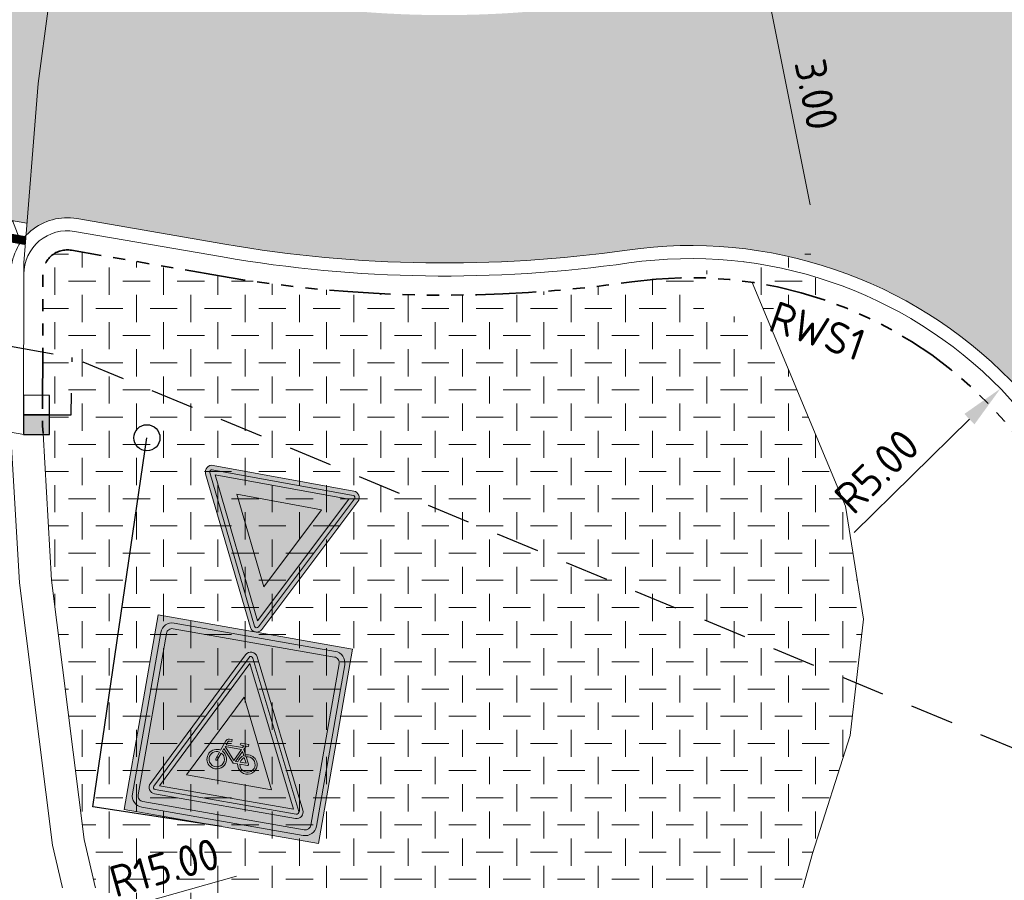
# Model space of a CAD drawing. Header units: metres. Extents: x 198714 to 199133, y 355604 to 356082.
# Tile 29 of 36: x 198767 to 198779, y 356018 to 356028. Entities that reach past the tile are written whole.
import ezdxf
from ezdxf.enums import TextEntityAlignment as Align

# ---------------------------------------------------------------- set-up
doc = ezdxf.new("R2010")
doc.units = ezdxf.units.M
for name, pattern in [('RI-HWA_KOLKAANSLUITING', [4.3, 2.5, -1.8]), ('VH-OPSLUITBAND_100X200', [16, 8, -2, 4, -2]), ('VH-RWSBAND_110X220', [24, 10, -2, 2, -2, 2, -2, 2, -2])]:
    doc.linetypes.add(name, pattern=pattern)
for name, color, linetype, lineweight in [('B-WE-VH-KANTVERHARDING-G', 253, 'Continuous', 5), ('N-WE-GR-BODEMBEDEKKER-A', 86, 'Continuous', 5), ('N-WE-VH-GOOT_TEGEL-G', 170, 'Continuous', 5), ('N-WE-VH-KANTOPSLUITING_TEKST-T', 7, 'VH-OPSLUITBAND_100X200', 35), ('N-WE-VH-KANTOPSLUITING_TROTTOIRBAND_RWS_110 220-G', 6, 'VH-RWSBAND_110X220', 35), ('N-WE-VH-KANTVERHARDING-G', 1, 'Continuous', 5), ('N-WE-VH-VERHARDING_ASFALT_DEKLAAG-A', 251, 'Continuous', 5), ('N-WE-VW-MARKERING_DWARS_OVERSTEEK_VOETGANGERS-G', 7, 'Continuous', 35), ('X-XX-AL-AANPIJLING-M', 7, 'Continuous', 18)]:
    doc.layers.add(name, color=color, linetype=linetype, lineweight=lineweight)
for name, color, linetype in [('N-WE-IE-MEUBILAIR_WEGMEUBILAIR_VERKEERSBORD-S', 7, 'Continuous'), ('N-WE-RI-HWA_KOLK_RWS-S', 150, 'Continuous'), ('N-WE-RI-HWA_KOLKAANSLUITING_PVC-G', 150, 'RI-HWA_KOLKAANSLUITING'), ('N-WE-VW-MARKERING_LANGS_STREEP_DOORGETROKKEN-G', 7, 'Continuous')]:
    doc.layers.add(name, color=color, linetype=linetype)
doc.layers.add('N-WE-VH-VERHARDING_ASFALT_COATING_ROOD-G', color=7, linetype='Continuous', lineweight=5, true_color=0xffa8a8)
doc.layers.add('N-WE-VH-VERHARDING_ASFALT_DEKLAAG-G_ROOD', color=7, linetype='Continuous', lineweight=5, true_color=0xbf4040)
doc.styles.add('NLCS-ISO', font='NLCS-ISO.ttf')
doc.styles.add('NLCS-ISO-M200-T18', font='NLCS-ISO.ttf', dxfattribs={"height": 0.36})
doc.dimstyles.new('NLCS-M200-T18-PIJL-A', dxfattribs={"dimtxt": 0.36, "dimasz": 0.27, "dimexe": 0.4, "dimexo": 0.4, "dimgap": 0.14, "dimtad": 1, "dimlfac": -1, "dimzin": 0, "dimdsep": 46, "dimtxsty": 'NLCS-ISO-M200-T18', "dimcen": 0.5, "dimdle": 2, "dimclrd": 256, "dimclre": 256, "dimclrt": 256, "dimazin": 0, "dimtfac": 1, "dimtofl": 0, "dimtmove": 0, "dimatfit": 3, "dimfxl": 1, "dimtfillclr": 256, "dimtolj": 1, "dimtzin": 0, "dimlwd": 18, "dimlwe": 18, "dimarcsym": 0})
pattern_1 = [(0, (0, 0), (0.3125, 0.3125), [0.3125, -0.3125]), (90, (0.15625, 0.15625), (-0.3124999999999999, 0.3125), [0.3125, -0.3125])]

# ---------------------------------------------------------------- blocks, each defined once
blk = doc.blocks.new('SVW-VERKEERSTEKEN_BORD_J24F-SO')
at = {"true_color": 0xc8e164}
h = blk.add_hatch(color=53, dxfattribs=at)
h.dxf.hatch_style = 1
h.paths.add_polyline_path([(-3.241273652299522, 3.2406403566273), (3.241273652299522, 3.2406403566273), (3.241273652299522, -3.2406403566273), (-3.241273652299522, -3.2406403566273)])
edge = h.paths.add_edge_path(flags=16)
edge.add_line((-2.686429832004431, 3.067580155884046), (2.697858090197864, 3.067580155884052))
edge.add_arc((2.697858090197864, 2.689580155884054), 0.3779999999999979, -3.979039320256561e-13, 89.99999999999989, ccw=False)
edge.add_line((3.075858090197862, 2.689580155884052), (3.075858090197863, -2.6934102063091))
edge.add_arc((2.697858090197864, -2.693410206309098), 0.3779999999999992, 269.9999999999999, 359.99999999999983, ccw=False)
edge.add_line((2.697858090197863, -3.071410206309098), (-2.686429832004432, -3.071410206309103))
edge.add_arc((-2.686429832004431, -2.693410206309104), 0.3779999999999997, 180, 269.9999999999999, ccw=False)
edge.add_line((-3.064429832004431, -2.693410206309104), (-3.064429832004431, 2.689580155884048))
edge.add_arc((-2.686429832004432, 2.689580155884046), 0.3779999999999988, 89.99999999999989, 179.9999999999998, ccw=False)
h = blk.add_hatch(color=7)
h.dxf.hatch_style = 1
edge = h.paths.add_edge_path()
edge.add_line((-2.686429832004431, 3.067580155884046), (2.697858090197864, 3.067580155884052))
edge.add_arc((2.697858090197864, 2.689580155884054), 0.3779999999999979, -3.979039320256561e-13, 89.99999999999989, ccw=False)
edge.add_line((3.075858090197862, 2.689580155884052), (3.075858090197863, -2.6934102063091))
edge.add_arc((2.697858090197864, -2.693410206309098), 0.3779999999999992, 269.9999999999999, 359.99999999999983, ccw=False)
edge.add_line((2.697858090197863, -3.071410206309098), (-2.686429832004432, -3.071410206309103))
edge.add_arc((-2.686429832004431, -2.693410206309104), 0.3779999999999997, 180, 269.9999999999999, ccw=False)
edge.add_line((-3.064429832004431, -2.693410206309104), (-3.064429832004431, 2.689580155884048))
edge.add_arc((-2.686429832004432, 2.689580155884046), 0.3779999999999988, 89.99999999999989, 179.9999999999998, ccw=False)
edge = h.paths.add_edge_path(flags=16)
edge.add_line((-2.686429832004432, 2.878580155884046), (2.697858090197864, 2.878580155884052))
edge.add_arc((2.697858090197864, 2.689580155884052), 0.1890000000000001, -2.2737367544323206e-13, 90, ccw=False)
edge.add_line((2.886858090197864, 2.689580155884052), (2.886858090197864, -2.6934102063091))
edge.add_arc((2.697858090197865, -2.693410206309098), 0.1889999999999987, 269.9999999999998, 359.9999999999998, ccw=False)
edge.add_line((2.697858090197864, -2.882410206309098), (-2.686429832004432, -2.882410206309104))
edge.add_arc((-2.686429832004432, -2.693410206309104), 0.1889999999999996, 179.9999999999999, 269.9999999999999, ccw=False)
edge.add_line((-2.875429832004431, -2.693410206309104), (-2.875429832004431, 2.689580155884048))
edge.add_arc((-2.686429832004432, 2.689580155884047), 0.1889999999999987, 89.99999999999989, 179.9999999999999, ccw=False)
h = blk.add_hatch(color=53, dxfattribs=at)
h.dxf.hatch_style = 1
edge = h.paths.add_edge_path()
edge.add_line((-2.686429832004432, 2.878580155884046), (2.697858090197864, 2.878580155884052))
edge.add_arc((2.697858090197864, 2.689580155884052), 0.1890000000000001, -2.2737367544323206e-13, 90, ccw=False)
edge.add_line((2.886858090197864, 2.689580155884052), (2.886858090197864, -2.6934102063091))
edge.add_arc((2.697858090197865, -2.693410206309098), 0.1889999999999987, 269.9999999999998, 359.9999999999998, ccw=False)
edge.add_line((2.697858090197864, -2.882410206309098), (-2.686429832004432, -2.882410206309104))
edge.add_arc((-2.686429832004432, -2.693410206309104), 0.1889999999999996, 179.9999999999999, 269.9999999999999, ccw=False)
edge.add_line((-2.875429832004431, -2.693410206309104), (-2.875429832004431, 2.689580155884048))
edge.add_arc((-2.686429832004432, 2.689580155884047), 0.1889999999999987, 89.99999999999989, 179.9999999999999, ccw=False)
h = blk.add_hatch(color=22)
h.dxf.hatch_style = 1
edge = h.paths.add_edge_path()
edge.add_line((2.543700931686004, -2.253906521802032), (0.1931962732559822, 2.447102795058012))
edge.add_arc((-2.359223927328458e-16, 2.350504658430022), 0.2160000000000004, 26.56505117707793, 153.4349488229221)
edge.add_line((-0.1931962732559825, 2.447102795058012), (-2.543700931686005, -2.253906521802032))
edge.add_arc((-2.350504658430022, -2.350504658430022), 0.2160000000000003, 153.4349488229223, 270.0000000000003)
edge.add_line((-2.350504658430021, -2.566504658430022), (2.350504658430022, -2.566504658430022))
edge.add_arc((2.350504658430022, -2.350504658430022), 0.2160000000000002, 270.0000000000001, 386.5650511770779)
edge = h.paths.add_edge_path(flags=16)
edge.add_line((2.414903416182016, -2.318305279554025), (0.06439875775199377, 2.382704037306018))
edge.add_arc((-4.093947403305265e-16, 2.350504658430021), 0.07200000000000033, 26.56505117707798, 153.434948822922)
edge.add_line((-0.06439875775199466, 2.382704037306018), (-2.414903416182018, -2.318305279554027))
edge.add_arc((-2.350504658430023, -2.350504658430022), 0.07199999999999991, 153.4349488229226, 270.0000000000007)
edge.add_line((-2.350504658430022, -2.422504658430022), (2.350504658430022, -2.422504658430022))
edge.add_arc((2.350504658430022, -2.350504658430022), 0.07200000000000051, 270, 386.5650511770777)
h = blk.add_hatch(color=7)
h.dxf.hatch_style = 1
h.paths.add_polyline_path([(2.23400621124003, -2.278504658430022), (-4.096722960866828e-16, 2.189507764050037), (-2.234006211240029, -2.27850465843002)], flags=16)
edge = h.paths.add_edge_path()
edge.add_line((2.414903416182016, -2.318305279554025), (0.06439875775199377, 2.382704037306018))
edge.add_arc((-4.093947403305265e-16, 2.350504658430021), 0.07200000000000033, 26.56505117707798, 153.434948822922)
edge.add_line((-0.06439875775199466, 2.382704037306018), (-2.414903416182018, -2.318305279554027))
edge.add_arc((-2.350504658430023, -2.350504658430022), 0.07199999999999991, 153.4349488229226, 270.0000000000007)
edge.add_line((-2.350504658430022, -2.422504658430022), (2.350504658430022, -2.422504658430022))
edge.add_arc((2.350504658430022, -2.350504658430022), 0.07200000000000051, 270, 386.5650511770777)
h = blk.add_hatch(color=22)
h.dxf.hatch_style = 1
h.paths.add_polyline_path([(1.418517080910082, -1.774504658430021), (-4.096722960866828e-16, 1.062529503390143), (-1.418517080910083, -1.774504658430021)], flags=16)
h.paths.add_polyline_path([(2.23400621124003, -2.278504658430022), (-4.096722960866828e-16, 2.189507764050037), (-2.234006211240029, -2.27850465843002)])
h = blk.add_hatch(color=7)
h.dxf.hatch_style = 1
h.paths.add_polyline_path([(1.418517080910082, -1.774504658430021), (-4.096722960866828e-16, 1.062529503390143), (-1.418517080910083, -1.774504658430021)])
h = blk.add_hatch(color=250)
h.dxf.hatch_style = 1
h.paths.add_polyline_path([(0.2893771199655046, -0.6226441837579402), (0.3419130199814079, -0.5056191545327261), (0.4207265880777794, -0.5056191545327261), (0.4207265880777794, -0.4387393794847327), (0.1747427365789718, -0.4387393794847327, 1), (0.1747427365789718, -0.5056191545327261), (0.2702713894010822, -0.5056191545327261), (0.2392124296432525, -0.5724989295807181), (-0.3148731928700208, -0.5724989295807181), (-0.2766390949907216, -0.4706356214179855, -0.3458606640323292), (-0.2241161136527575, -0.4387393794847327), (-0.1405212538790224, -0.4387393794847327), (-0.1405212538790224, -0.3718790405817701), (-0.2360354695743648, -0.3719785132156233, 0.3343475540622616), (-0.3435317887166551, -0.4530832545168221), (-0.4581661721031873, -0.7802713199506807, 0.7942654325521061), (-0.7382695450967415, -1.340652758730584, 0.4733002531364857), (-0.252781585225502, -1.246140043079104, 0.427470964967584), (-0.3960774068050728, -0.804158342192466), (-0.3626375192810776, -0.7062390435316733), (0.0170961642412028, -1.126584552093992), (0.1699614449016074, -1.126584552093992, 0.5293484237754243), (0.6427014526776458, -1.37505239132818, 0.4761740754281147), (0.737170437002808, -0.8895933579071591, 0.3180092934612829), (0.37773383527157, -0.7945957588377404)])
h.paths.add_polyline_path([(-0.3339789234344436, -0.6369686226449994), (0.208172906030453, -0.6369686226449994), (0.02665874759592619, -1.038208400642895)], flags=16)
h.paths.add_polyline_path([(-0.4199547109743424, -0.8686474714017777, -0.5422541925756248), (-0.3735199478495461, -1.288651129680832, -0.6326380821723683), (-0.7877546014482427, -1.093134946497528, -0.479902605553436), (-0.4820531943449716, -0.8471510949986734), (-0.5656480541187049, -1.083591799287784, 1.053204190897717), (-0.5011589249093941, -1.102697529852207)], flags=16)
h.paths.add_polyline_path([(0.2535563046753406, -0.6990671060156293), (0.3180259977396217, -0.8232640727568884, 0.2341669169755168), (0.1699614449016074, -1.059704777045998), (0.08875723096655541, -1.059704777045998)], flags=16)
h.paths.add_polyline_path([(0.3490849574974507, -0.8853625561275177), (0.4398323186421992, -1.059704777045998), (0.2392124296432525, -1.059704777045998, -0.2160576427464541)], flags=16)
h.paths.add_polyline_path([(0.2392124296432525, -1.126584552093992), (0.4947588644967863, -1.126584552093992, 0.566150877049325), (0.5234271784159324, -1.078810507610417), (0.4087927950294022, -0.8543035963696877, -0.5642606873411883), (0.7401636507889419, -1.131753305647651, -0.3964878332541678), (0.4663159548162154, -1.345223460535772, -0.3501344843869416)], flags=16)
at = {"color": 251, "lineweight": 0}
blk.add_lwpolyline([(-3.241273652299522, 3.2406403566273), (3.241273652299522, 3.2406403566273), (3.241273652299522, -3.2406403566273), (-3.241273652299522, -3.2406403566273)], close=True, dxfattribs=at)
at = {"color": 7, "lineweight": 0}
for points in [[(-2.686429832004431, 3.067580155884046), (2.697858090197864, 3.067580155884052, -0.4142135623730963), (3.075858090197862, 2.689580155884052), (3.075858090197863, -2.693410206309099, -0.4142135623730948), (2.697858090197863, -3.071410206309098), (-2.686429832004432, -3.071410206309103, -0.4142135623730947), (-3.064429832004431, -2.693410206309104), (-3.064429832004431, 2.689580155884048, -0.4142135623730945)], [(-2.686429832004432, 2.878580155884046), (2.697858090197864, 2.878580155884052, -0.4142135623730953), (2.886858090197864, 2.689580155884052), (2.886858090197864, -2.693410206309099, -0.4142135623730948), (2.697858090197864, -2.882410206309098), (-2.686429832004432, -2.882410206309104, -0.4142135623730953), (-2.875429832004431, -2.693410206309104), (-2.875429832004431, 2.689580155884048, -0.4142135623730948)], [(2.414903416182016, -2.318305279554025), (0.06439875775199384, 2.382704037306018, 0.6180339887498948), (-0.06439875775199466, 2.382704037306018), (-2.414903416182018, -2.318305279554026, 0.5575365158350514), (-2.350504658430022, -2.422504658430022), (2.350504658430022, -2.422504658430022, 0.5575365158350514)]]:
    blk.add_lwpolyline(points, format="xyb", close=True, dxfattribs=at)
at = {"color": 22, "lineweight": 0}
blk.add_lwpolyline([(2.543700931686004, -2.253906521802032), (0.193196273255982, 2.447102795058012, 0.6180339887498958), (-0.1931962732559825, 2.447102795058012), (-2.543700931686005, -2.253906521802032, 0.5575365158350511), (-2.350504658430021, -2.566504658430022), (2.350504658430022, -2.566504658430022, 0.5575365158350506)], format="xyb", close=True, dxfattribs=at)
at = {"color": 7, "lineweight": 0}
for points in [[(2.23400621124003, -2.278504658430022), (-4.096722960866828e-16, 2.189507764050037), (-2.234006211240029, -2.27850465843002)], [(1.418517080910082, -1.774504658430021), (-4.096722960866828e-16, 1.062529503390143), (-1.418517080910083, -1.774504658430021)]]:
    blk.add_lwpolyline(points, close=True, dxfattribs=at)
at = {"color": 250, "lineweight": 0}
for points in [[(0.2893771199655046, -0.6226441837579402), (0.3419130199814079, -0.5056191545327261), (0.4207265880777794, -0.5056191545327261), (0.4207265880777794, -0.4387393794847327), (0.1747427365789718, -0.4387393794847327, 0.9999999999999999), (0.1747427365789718, -0.5056191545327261), (0.2702713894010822, -0.5056191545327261), (0.2392124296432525, -0.5724989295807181), (-0.3148731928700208, -0.5724989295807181), (-0.2766390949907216, -0.4706356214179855, -0.3458606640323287), (-0.2241161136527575, -0.4387393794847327), (-0.1405212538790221, -0.4387393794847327), (-0.1405212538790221, -0.3718790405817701), (-0.2360354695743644, -0.3719785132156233, 0.3343475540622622), (-0.3435317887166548, -0.4530832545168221), (-0.4581661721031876, -0.7802713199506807, 0.7942654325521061), (-0.7382695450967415, -1.340652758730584, 0.4733002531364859), (-0.252781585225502, -1.246140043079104, 0.4274709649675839), (-0.3960774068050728, -0.804158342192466), (-0.3626375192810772, -0.7062390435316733), (0.0170961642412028, -1.126584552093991), (0.1699614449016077, -1.126584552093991, 0.5293484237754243), (0.6427014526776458, -1.37505239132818, 0.4761740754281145), (0.7371704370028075, -0.8895933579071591, 0.3180092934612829), (0.3777338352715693, -0.7945957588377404)], [(-0.4199547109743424, -0.8686474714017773, -0.5422541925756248), (-0.3735199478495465, -1.288651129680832, -0.6326380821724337), (-0.7877546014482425, -1.09313494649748, -0.479902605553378), (-0.4820531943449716, -0.8471510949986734), (-0.5656480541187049, -1.083591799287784, 1.053204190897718), (-0.5011589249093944, -1.102697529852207)], [(0.2535563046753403, -0.6990671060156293), (0.08875723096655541, -1.059704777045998), (0.1699614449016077, -1.059704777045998, -0.2341669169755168), (0.3180259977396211, -0.8232640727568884)], [(0.4087927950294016, -0.8543035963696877, -0.5642606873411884), (0.7401636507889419, -1.131753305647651, -0.3964878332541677), (0.4663159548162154, -1.345223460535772, -0.3501344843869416), (0.2392124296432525, -1.126584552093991), (0.4947588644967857, -1.126584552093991, 0.5661508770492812), (0.5234271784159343, -1.078810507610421)], [(0.4398323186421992, -1.059704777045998), (0.3490849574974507, -0.8853625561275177, 0.2160576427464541), (0.2392124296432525, -1.059704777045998)]]:
    blk.add_lwpolyline(points, format="xyb", close=True, dxfattribs=at)
blk.add_lwpolyline([(0.2081729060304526, -0.6369686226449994), (-0.3339789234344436, -0.6369686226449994), (0.02665874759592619, -1.038208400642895)], close=True, dxfattribs=at)
blk = doc.blocks.new('SVW-VERKEERSTEKEN_BORD_B06-SO')
h = blk.add_hatch(color=22)
h.dxf.hatch_style = 1
h.paths.add_polyline_path([(-2.350504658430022, 2.566504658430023, 0.5575365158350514), (-2.543700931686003, 2.253906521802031), (-0.193196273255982, -2.447102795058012, 0.6180339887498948), (0.1931962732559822, -2.447102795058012), (2.543700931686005, 2.25390652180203, 0.5575365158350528), (2.350504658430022, 2.566504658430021)])
h.paths.add_polyline_path([(2.350504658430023, 2.422504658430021, -0.5575365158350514), (2.414903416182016, 2.318305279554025), (0.06439875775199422, -2.382704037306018, -0.6180339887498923), (-0.06439875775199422, -2.382704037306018), (-2.414903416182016, 2.318305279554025, -0.5575365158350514), (-2.350504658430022, 2.422504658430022)], flags=16)
h.paths.add_polyline_path([(2.234006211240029, 2.27850465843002), (2.220446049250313e-16, -2.189507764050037), (-2.234006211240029, 2.278504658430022)], flags=0)
h.paths.add_polyline_path([(-1.418517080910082, 1.774504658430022), (1.418517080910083, 1.774504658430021), (2.220446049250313e-16, -1.062529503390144)], flags=0)
h = blk.add_hatch(color=7)
h.dxf.hatch_style = 1
h.paths.add_polyline_path([(-2.350504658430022, 2.422504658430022, 0.5575365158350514), (-2.414903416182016, 2.318305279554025), (-0.064398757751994, -2.382704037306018, 0.6180339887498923), (0.06439875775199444, -2.382704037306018), (2.414903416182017, 2.318305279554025, 0.5575365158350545), (2.350504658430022, 2.422504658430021)])
h.paths.add_polyline_path([(2.23400621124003, 2.27850465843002), (2.220446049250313e-16, -2.189507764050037), (-2.234006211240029, 2.278504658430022)], flags=16)
h.paths.add_polyline_path([(-1.418517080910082, 1.774504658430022), (1.418517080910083, 1.774504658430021), (-4.440892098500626e-16, -1.062529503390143)], flags=0)
h = blk.add_hatch(color=22)
h.dxf.hatch_style = 1
h.paths.add_polyline_path([(-2.234006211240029, 2.278504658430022), (-5.551115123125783e-17, -2.189507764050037), (2.23400621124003, 2.27850465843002)])
h.paths.add_polyline_path([(1.418517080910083, 1.774504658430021), (3.33066907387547e-16, -1.062529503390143), (-1.418517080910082, 1.774504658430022)], flags=16)
h = blk.add_hatch(color=7)
h.dxf.hatch_style = 1
h.paths.add_polyline_path([(-1.418517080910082, 1.774504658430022), (2.220446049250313e-16, -1.062529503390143), (1.418517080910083, 1.774504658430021)])
at = {"color": 22, "lineweight": 0}
blk.add_lwpolyline([(-2.543700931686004, 2.253906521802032), (-0.1931962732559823, -2.447102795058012, 0.6180339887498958), (0.1931962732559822, -2.447102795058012), (2.543700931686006, 2.253906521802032, 0.5575365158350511), (2.350504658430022, 2.566504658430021), (-2.350504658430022, 2.566504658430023, 0.5575365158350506)], format="xyb", close=True, dxfattribs=at)
at = {"color": 7, "lineweight": 0}
blk.add_lwpolyline([(-2.414903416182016, 2.318305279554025), (-0.06439875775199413, -2.382704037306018, 0.6180339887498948), (0.06439875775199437, -2.382704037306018), (2.414903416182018, 2.318305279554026, 0.5575365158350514), (2.350504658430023, 2.422504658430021), (-2.350504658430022, 2.422504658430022, 0.5575365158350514)], format="xyb", close=True, dxfattribs=at)
for points in [[(-2.234006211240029, 2.278504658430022), (1.415349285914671e-16, -2.189507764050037), (2.23400621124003, 2.27850465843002)], [(-1.418517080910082, 1.774504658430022), (2.795499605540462e-16, -1.062529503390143), (1.418517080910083, 1.774504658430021)]]:
    blk.add_lwpolyline(points, close=True, dxfattribs=at)
blk = doc.blocks.new('*D84')
at = {"layer": 'Defpoints', "color": 0, "ltscale": 0.2, "transparency": 16777216}
for p in [(198779.1253180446, 356019.6456895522), (198772.5632463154, 356009.5988385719)]:
    blk.add_point(p, dxfattribs=at)
at = {"layer": 'X-XX-AL-AANPIJLING-M', "lineweight": 18, "ltscale": 0.2, "transparency": 16777216}
blk.add_line((198774.0896410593, 356011.9358231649), (198772.8366659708, 356010.0174573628), dxfattribs=at)
at = {"layer": 'X-XX-AL-AANPIJLING-M', "ltscale": 0.2, "transparency": 16777216}
blk.add_solid([(198772.7668961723, 356010.0630273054), (198772.9064357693, 356009.9718874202), (198772.5632463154, 356009.5988385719)], dxfattribs=at)
at = {"layer": 'X-XX-AL-AANPIJLING-M', "ltscale": 0.2, "transparency": 16777216, "insert": (198773.4006587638, 356011.4661388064), "char_height": 0.36, "attachment_point": 5, "rotation": 56.8495544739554, "style": 'NLCS-ISO-M200-T18'}
blk.add_mtext('\\A1;R12.00', dxfattribs=at)
blk = doc.blocks.new('*D86')
at = {"layer": 'Defpoints', "color": 0, "ltscale": 0.2, "transparency": 16777216}
for p in [(198781.3316431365, 356021.7454512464), (198766.8956257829, 356017.6709693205)]:
    blk.add_point(p, dxfattribs=at)
at = {"layer": 'X-XX-AL-AANPIJLING-M', "lineweight": 18, "ltscale": 0.2, "transparency": 16777216}
blk.add_line((198769.7430713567, 356018.4746442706), (198767.3768263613, 356017.8067853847), dxfattribs=at)
at = {"layer": 'X-XX-AL-AANPIJLING-M', "ltscale": 0.2, "transparency": 16777216}
blk.add_solid([(198767.3541903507, 356017.8869854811), (198767.3994623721, 356017.7265852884), (198766.8956257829, 356017.6709693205)], dxfattribs=at)
at = {"layer": 'X-XX-AL-AANPIJLING-M', "ltscale": 0.2, "transparency": 16777216, "insert": (198768.9151001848, 356018.5734559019), "char_height": 0.36, "attachment_point": 5, "rotation": 15.76141110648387, "style": 'NLCS-ISO-M200-T18'}
blk.add_mtext('\\A1;R15.00', dxfattribs=at)
blk = doc.blocks.new('*D112')
at = {"layer": 'Defpoints', "color": 0, "ltscale": 0.2, "transparency": 16777216}
for p in [(198775.8082046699, 356028.8679698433), (198776.3946152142, 356025.925840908), (198776.3946152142, 356025.925840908)]:
    blk.add_point(p, dxfattribs=at)
at = {"layer": 'X-XX-AL-AANPIJLING-M', "lineweight": 18, "ltscale": 0.2, "transparency": 16777216}
blk.add_line((198775.8609816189, 356028.6031782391), (198776.3418382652, 356026.1906325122), dxfattribs=at)
at = {"layer": 'X-XX-AL-AANPIJLING-M', "ltscale": 0.2, "transparency": 16777216}
for points in [[(198775.9051135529, 356028.6119743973), (198775.8168496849, 356028.5943820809), (198775.8082046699, 356028.8679698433)], [(198776.3859701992, 356026.1994286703), (198776.2977063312, 356026.181836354), (198776.3946152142, 356025.925840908)]]:
    blk.add_solid(points, dxfattribs=at)
at = {"layer": 'X-XX-AL-AANPIJLING-M', "ltscale": 0.2, "transparency": 16777216, "insert": (198776.4152370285, 356027.4594558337), "char_height": 0.36, "attachment_point": 5, "rotation": 281.27219158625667, "style": 'NLCS-ISO-M200-T18'}
blk.add_mtext('\\A1;3.00', dxfattribs=at)
blk = doc.blocks.new('TEKST TB')
at = {"style": 'NLCS-ISO'}
blk.add_attdef('TEKST_TROTTOIRBANDEN', text='', height=0.36, rotation=0.340705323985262, dxfattribs=at).set_placement((0, 0), align=Align.BOTTOM_CENTER)
blk = doc.blocks.new('N-SRI-HWA-KOLK_RWS-SO')
at = {"ltscale": 0.1}
blk.add_hatch(color=256, dxfattribs=at).paths.add_polyline_path([(0, -0.7499999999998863), (1.124999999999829, -0.7499999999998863), (1.124999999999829, 0.7499999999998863), (0, 0.7499999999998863)])
blk.add_line((0, -0.7499999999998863), (0, 0.7499999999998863), dxfattribs=at)
at = {"flags": 128}
blk.add_lwpolyline([(-1.125000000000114, -0.7499999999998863), (1.124999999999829, -0.7499999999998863), (1.124999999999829, 0.7499999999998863), (-1.125000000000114, 0.7499999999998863)], close=True, dxfattribs=at)
at = {"ltscale": 0.1, "flags": 128}
blk.add_lwpolyline([(0, -0.7499999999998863), (1.124999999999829, -0.7499999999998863), (1.124999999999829, 0.7499999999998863), (0, 0.7499999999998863)], close=True, dxfattribs=at)
blk = doc.blocks.new('*D198')
at = {"layer": 'Defpoints', "color": 0, "ltscale": 0.2, "transparency": 16777216}
for p in [(198778.532002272, 356024.0782365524), (198774.96597102, 356020.57346536)]:
    blk.add_point(p, dxfattribs=at)
at = {"layer": 'X-XX-AL-AANPIJLING-M', "lineweight": 18, "ltscale": 0.2, "transparency": 16777216}
blk.add_line((198776.8488355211, 356022.4239845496), (198778.1753991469, 356023.7277594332), dxfattribs=at)
at = {"layer": 'X-XX-AL-AANPIJLING-M', "ltscale": 0.2, "transparency": 16777216}
blk.add_solid([(198778.1169862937, 356023.7871932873), (198778.2338120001, 356023.668325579), (198778.532002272, 356024.0782365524)], dxfattribs=at)
at = {"layer": 'X-XX-AL-AANPIJLING-M', "ltscale": 0.2, "transparency": 16777216, "insert": (198777.1095104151, 356023.1288594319), "char_height": 0.36, "attachment_point": 5, "rotation": 44.503612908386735, "style": 'NLCS-ISO-M200-T18'}
blk.add_mtext('\\A1;R5.00', dxfattribs=at)

msp = doc.modelspace()

# ---------------------------------------------------------------- hatches: boundary and pattern name
at = {"layer": 'N-WE-GR-BODEMBEDEKKER-A'}
h = msp.add_hatch(dxfattribs=at)
h.set_pattern_fill('AVH-GRAS_GESTABILISEERD', color=256, scale=5, pattern_type=2)
h.set_pattern_definition(pattern_1)
edge = h.paths.add_edge_path(flags=17)
edge.add_arc((198768.8165465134, 356024.0129395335), 0.1499999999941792, 0, 360)
edge = h.paths.add_edge_path()
edge.add_line((198775.6775129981, 356025.3002092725), (198775.11376456, 356025.4462207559))
edge.add_arc((198772.1387084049, 356040.3726215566), 15.21999999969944, 260.1960457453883, 281.2721915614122, ccw=False)
edge.add_line((198769.5470847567, 356025.3748921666), (198767.844611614, 356025.669081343))
edge.add_arc((198767.7969339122, 356025.3931704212), 0.279999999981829, 80.19604573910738, 179.9039199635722)
edge.add_line((198767.5169343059, 356025.3936399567), (198767.5154304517, 356024.4968415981))
edge.add_line((198767.5154304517, 356024.4968415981), (198767.8529470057, 356024.4357055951))
edge.add_line((198767.8529470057, 356024.4357055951), (198776.6500214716, 356022.965970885))
edge.add_line((198776.6500214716, 356022.965970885), (198775.6775129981, 356025.3002092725))
h.paths.add_polyline_path([(198775.1516514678, 356024.8418295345), (198776.4563853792, 356025.1099590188), (198776.3476842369, 356025.6389051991), (198775.0429503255, 356025.3707757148)], flags=16)
h = msp.add_hatch(dxfattribs=at)
h.set_pattern_fill('AVH-GRAS_GESTABILISEERD', color=256, scale=5, pattern_type=2)
h.set_pattern_definition(pattern_1)
h.paths.add_polyline_path([(198767.8529470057, 356024.4357055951), (198767.5154304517, 356024.4968415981), (198767.5145995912, 356024.0013717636), (198767.5947123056, 356024.0012374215), (198767.5943350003, 356023.7762377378), (198767.8443343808, 356023.776794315)])
h = msp.add_hatch(dxfattribs=at)
h.set_pattern_fill('AVH-GRAS_GESTABILISEERD', color=256, scale=5, pattern_type=2)
h.set_pattern_definition(pattern_1)
h.paths.add_polyline_path([(198775.313, 356014.956), (198776.369, 356018.736), (198776.804, 356020.092), (198776.958, 356021.427), (198776.75, 356022.726), (198776.6500214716, 356022.965970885), (198767.8529470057, 356024.4357055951), (198767.8443343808, 356023.776794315), (198767.5943350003, 356023.7762377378), (198767.5939576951, 356023.5512380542), (198767.5197080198, 356023.5513625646), (198767.6162041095, 356021.8781391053), (198767.992838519, 356018.8958703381), (198768.331097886, 356017.4454849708), (198768.8488670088, 356016.049375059), (198769.5220487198, 356014.7246636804), (198770.3264980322, 356013.4751579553), (198771.2610933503, 356012.3211786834), (198772.3203252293, 356011.2806333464), (198773.499925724, 356010.3578099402), (198774.7740433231, 356009.5716941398), (198776.1287790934, 356008.9322037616), (198777.5139189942, 356008.4589476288), (198777.6961081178, 356008.4735677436), (198777.8022754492, 356008.6094619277), (198778.2852140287, 356011.486311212), (198777.554, 356011.697), (198776.767, 356012.056), (198775.856, 356012.763), (198775.368, 356013.866)])
h.paths.add_polyline_path([(198768.6665465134, 356024.0129395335, -1), (198768.9665465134, 356024.0129395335, -1)], flags=16)
h.paths.add_polyline_path([(198773.3338646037, 356010.6067957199), (198774.1606856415, 356011.8726989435), (198773.437312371, 356012.345168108), (198772.6104913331, 356011.0792648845)], flags=24)
h.paths.add_polyline_path([(198768.2999806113, 356017.9696679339), (198769.7551311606, 356018.3803757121), (198769.5204410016, 356019.2118903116), (198768.0652904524, 356018.8011825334)], flags=24)
at = {"layer": 'N-WE-VH-VERHARDING_ASFALT_COATING_ROOD-G'}
msp.add_hatch(color=256, dxfattribs=at).paths.add_polyline_path([(198767.6474929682, 356028.9713283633), (198758.1140324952, 356030.6182571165), (198758.030004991, 356030.1348097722), (198757.8743768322, 356029.2394146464), (198757.5235596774, 356027.6758305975), (198761.6356833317, 356026.9652512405), (198763.1205861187, 356026.7086584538), (198767.3325807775, 356025.9808212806), (198767.462647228, 356027.590460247), (198767.5815792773, 356028.4748447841)])
at = {"layer": 'N-WE-VH-VERHARDING_ASFALT_DEKLAAG-A', "lineweight": 9}
h = msp.add_hatch(dxfattribs=at)
h.set_pattern_fill('AVH-ASFALT', color=256, scale=0.4, angle=351, pattern_type=2)
h.set_pattern_definition([(50.99999999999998, (198756.9607268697, 356023.5761009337), (-0.3108583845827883, 0.2517281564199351), []), (111, (198756.9607268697, 356023.5761009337), (-0.3734321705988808, -0.1433471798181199), [])])
h.paths.add_polyline_path([(198762.7878830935, 356036.7585842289), (198759.4356401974, 356037.3460834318), (198759.3500358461, 356036.853564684), (198759.0177333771, 356034.9502797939), (198762.3753542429, 356034.3618380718)])
h.paths.add_polyline_path([(198762.3753542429, 356034.3618380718), (198759.0177333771, 356034.9502797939), (198758.6870312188, 356033.0561607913), (198758.2613672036, 356030.5927975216), (198761.6242555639, 356030.0116868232), (198762.2211777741, 356033.466090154)])
h.paths.add_polyline_path([(198768.6424188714, 356035.732544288), (198765.3049262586, 356036.3174584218), (198764.889791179, 356033.9211690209), (198768.2356299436, 356033.3347921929)])
h.paths.add_polyline_path([(198768.2356299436, 356033.3347921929), (198764.889791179, 356033.9211690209), (198764.7350809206, 356033.0281330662), (198764.1456923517, 356029.5759798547), (198767.5002333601, 356028.9963115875), (198767.5026788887, 356029.0145297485)])
edge = h.paths.add_edge_path()
edge.add_arc((198763.0303390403, 356026.1863984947), 0.5300000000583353, -9.688710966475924, 29.913428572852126, ccw=False)
edge.add_line((198763.5527794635, 356026.0972020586), (198763.2392951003, 356024.261064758))
edge.add_line((198763.2392951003, 356024.261064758), (198767.1476665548, 356023.5761009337))
edge.add_line((198767.1476665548, 356023.5761009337), (198767.1439927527, 356023.6398039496))
edge.add_line((198767.1439927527, 356023.6398039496), (198767.1470002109, 356025.4332515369))
edge.add_arc((198767.8054868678, 356025.3875793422), 0.6600686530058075, 137.0861157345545, 176.0323572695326, ccw=False)
edge.add_line((198767.3220671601, 356025.8370190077), (198763.4897323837, 356026.4507046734))
edge = h.paths.add_edge_path()
edge.add_arc((198756.9549619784, 356027.2426776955), 0.5948583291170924, -19.110028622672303, 26.704258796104, ccw=False)
edge.add_line((198757.517038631, 356027.0479310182), (198756.9607268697, 356025.3614187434))
edge.add_line((198756.9607268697, 356025.3614187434), (198760.7072243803, 356024.7048242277))
edge.add_line((198760.7072243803, 356024.7048242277), (198761.0231762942, 356026.5332383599))
edge.add_arc((198761.5454362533, 356026.4429912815), 0.5299999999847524, 129.6982438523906, 170.1960457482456, ccw=False)
edge.add_line((198761.2069018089, 356026.8507834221), (198757.4863715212, 356027.5099983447))
edge = h.paths.add_edge_path()
edge.add_line((198757.5235596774, 356027.6758305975), (198757.4863715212, 356027.5099983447))
edge.add_line((198757.4863715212, 356027.5099983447), (198761.2069018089, 356026.8507834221))
edge.add_arc((198761.5454362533, 356026.4429912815), 0.5299999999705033, 80.19604574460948, 129.6982438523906, ccw=False)
edge.add_line((198761.6356833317, 356026.9652512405), (198757.5235596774, 356027.6758305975))
edge = h.paths.add_edge_path()
edge.add_arc((198763.0303390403, 356026.1863984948), 0.530000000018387, 29.913428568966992, 80.19604574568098, ccw=False)
edge.add_line((198763.4897323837, 356026.4507046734), (198767.3220671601, 356025.8370190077))
edge.add_line((198767.3220671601, 356025.8370190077), (198767.3325807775, 356025.9808212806))
edge.add_line((198767.3325807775, 356025.9808212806), (198763.1205861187, 356026.7086584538))
at = {"layer": 'N-WE-VH-VERHARDING_ASFALT_DEKLAAG-G_ROOD'}
h = msp.add_hatch(color=256, dxfattribs=at)
edge = h.paths.add_edge_path()
edge.add_arc((198798.5704223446, 356018.1097752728), 11.49999999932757, 73.98955743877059, 101.27219158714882, ccw=False)
edge.add_line((198801.7422666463, 356029.163706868), (198804.2832080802, 356028.9547793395))
edge.add_line((198804.2832080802, 356028.9547793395), (198805.104994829, 356031.7936974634))
edge.add_line((198805.104994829, 356031.7936974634), (198802.6492852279, 356032.5034733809))
edge.add_arc((198798.4857276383, 356018.0928943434), 15.00000000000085, 73.88474171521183, 101.2721915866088)
edge.add_line((198795.5536749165, 356032.8035390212), (198791.0475998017, 356031.9054104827))
edge.add_arc((198789.8747787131, 356037.7896683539), 6.000000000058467, 182.7615110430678, 281.2721915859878, ccw=False)
edge.add_line((198783.8817463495, 356037.5005955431), (198783.6122433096, 356043.0879091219))
edge.add_line((198783.6122433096, 356043.0879091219), (198780.6297844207, 356042.9440507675))
edge.add_line((198780.6297844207, 356042.9440507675), (198780.9331669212, 356031.583695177))
edge.add_arc((198778.9338797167, 356031.5303034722), 2.00000000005, -78.72780841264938, 1.5297414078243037, ccw=False)
edge.add_line((198779.3248200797, 356029.5688841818), (198774.4843505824, 356028.6041058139))
edge.add_arc((198772.1387084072, 356040.3726215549), 11.99999999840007, 260.1960457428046, 281.27219157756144, ccw=False)
edge.add_line((198770.0953783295, 356028.5478677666), (198767.6481477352, 356028.9707518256))
edge.add_line((198767.6481477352, 356028.9707518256), (198767.4623268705, 356027.5864644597))
edge.add_line((198767.4623268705, 356027.5864644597), (198767.3220671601, 356025.8370190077))
edge.add_arc((198767.7969339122, 356025.3931704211), 0.6500000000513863, 80.1960457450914, 136.9337166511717, ccw=False)
edge.add_line((198767.9076142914, 356026.0336779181), (198769.6100874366, 356025.7394887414))
edge.add_arc((198772.138708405, 356040.3726215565), 14.84999999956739, 260.1960457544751, 278.1267324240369)
edge.add_arc((198774.9659710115, 356020.5734653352), 5.150000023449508, -9.484624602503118, 98.12673229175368, ccw=False)
edge.add_line((198780.045569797, 356019.7248332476), (198782.8759906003, 356019.252413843))
edge.add_line((198782.8759906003, 356019.252413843), (198783.9368127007, 356025.6026940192))
edge.add_arc((198785.9094711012, 356025.2731203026), 1.999999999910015, 101.27219158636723, 170.5151471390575, ccw=False)
edge.add_line((198785.5185307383, 356027.2345395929), (198796.322515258, 356029.3879361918))

# ---------------------------------------------------------------- linework, layer by layer
at = {"layer": 'B-WE-VH-KANTVERHARDING-G', "flags": 128}
for points in [[(198767.5190849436, 356023.562166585), (198767.6162041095, 356021.8781391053), (198767.992838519, 356018.8958703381), (198768.331097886, 356017.4454849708), (198768.8488670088, 356016.049375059), (198769.5220487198, 356014.7246636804), (198770.3264980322, 356013.4751579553), (198771.2610933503, 356012.3211786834), (198772.3203252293, 356011.2806333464), (198773.499925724, 356010.3578099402), (198774.7740433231, 356009.5716941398), (198776.1287790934, 356008.9322037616), (198777.5139189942, 356008.4589476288), (198777.6961081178, 356008.4735677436), (198777.8022754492, 356008.6094619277), (198778.281035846, 356011.461421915), (198779.822721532, 356020.6363031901)], [(198767.1496987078, 356023.5408637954), (198767.2475426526, 356021.8442687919), (198767.6281555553, 356018.8304974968), (198767.9760696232, 356017.3387147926), (198768.5093634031, 356015.900744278), (198769.2007395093, 356014.5402293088), (198770.0262967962, 356013.2579377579), (198770.9867999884, 356012.0719690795), (198772.0759146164, 356011.0020681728), (198773.2881415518, 356010.0537204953), (198774.5973795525, 356009.2459358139), (198775.989559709, 356008.5887701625), (198777.4669643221, 356008.0839902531), (198777.887653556, 356008.1177492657), (198778.1516303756, 356008.4556395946), (198778.645930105, 356011.4001668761), (198780.0219531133, 356019.5891571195)]]:
    msp.add_lwpolyline(points, dxfattribs=at)
at = {"layer": 'N-WE-IE-MEUBILAIR_WEGMEUBILAIR_VERKEERSBORD-S', "flags": 128}
msp.add_lwpolyline([(198769.571361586, 356019.0462910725), (198768.0926440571, 356019.2694961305), (198768.7138531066, 356023.5133573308)], dxfattribs=at)
at = {"layer": 'N-WE-IE-MEUBILAIR_WEGMEUBILAIR_VERKEERSBORD-S'}
msp.add_circle((198768.7138531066, 356023.5133573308), 0.15, dxfattribs=at)
at = {"layer": 'N-WE-RI-HWA_KOLKAANSLUITING_PVC-G', "ltscale": 0.2, "flags": 128}
for points in [[(198779.5638274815, 356019.5771790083), (198767.8529470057, 356024.4357055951), (198762.2715316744, 356025.4466943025)], [(198767.5943350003, 356023.7762377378), (198767.8443343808, 356023.776794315), (198767.8529470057, 356024.4357055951)]]:
    msp.add_lwpolyline(points, dxfattribs=at)
at = {"layer": 'N-WE-VH-GOOT_TEGEL-G', "flags": 128}
msp.add_lwpolyline([(198780.0455664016, 356019.7248130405, 0.5073925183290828), (198774.2379508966, 356025.6717480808, -0.0783974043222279), (198769.6100874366, 356025.7394887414), (198767.9076142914, 356026.0336779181, 0.4647567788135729), (198767.1469348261, 356025.394260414), (198767.1439927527, 356023.6398039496), (198767.1496987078, 356023.5408637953)], format="xyb", dxfattribs=at)
at = {"layer": 'N-WE-VH-KANTOPSLUITING_TROTTOIRBAND_RWS_110 220-G', "ltscale": 0.07, "flags": 128}
msp.add_lwpolyline([(198779.6806245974, 356019.7857841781, 0.5073925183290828), (198774.2902552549, 356025.3054636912, -0.07839740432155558), (198769.5470847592, 356025.3748921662), (198767.844611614, 356025.669081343, 0.464756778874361), (198767.5169343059, 356025.3936399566), (198767.5140106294, 356023.6501542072), (198767.5190849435, 356023.562166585)], format="xyb", dxfattribs=at)
at = {"layer": 'N-WE-VH-KANTVERHARDING-G', "flags": 128}
for points in [[(198770.6287322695, 356046.411), (198770.341, 356044.738), (198769.241, 356038.364), (198767.651, 356028.992), (198767.5815792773, 356028.4748447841), (198767.4623268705, 356027.5864644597), (198767.2971564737, 356025.526310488), (198767.294, 356023.644), (198767.2994498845, 356023.5495000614)], [(198763.093875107, 356026.7132741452), (198767.3325807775, 356025.9808212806)], [(198775.578120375, 356025.5387738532), (198775.5794040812, 356025.5356926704)], [(198775.6775129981, 356025.3002092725), (198776.75, 356022.726), (198776.958, 356021.427), (198776.804, 356020.092), (198776.369, 356018.736), (198775.313, 356014.956), (198775.368, 356013.866), (198775.856, 356012.763), (198776.767, 356012.056), (198777.554, 356011.697), (198778.2852178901, 356011.4863100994)], [(198763.2392951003, 356024.261064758), (198767.2994498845, 356023.5495000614)]]:
    msp.add_lwpolyline(points, dxfattribs=at)
msp.add_lwpolyline([(198767.2969346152, 356025.3940088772, -0.4647567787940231), (198767.8820726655, 356025.8858684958), (198769.5845458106, 356025.591679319, 0.07839740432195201), (198774.2591553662, 356025.5232544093, -0.5073925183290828), (198779.8976170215, 356019.7495310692)], format="xyb", dxfattribs=at)
at = {"layer": 'N-WE-VW-MARKERING_DWARS_OVERSTEEK_VOETGANGERS-G', "color": 255, "const_width": 0.1, "flags": 128}
msp.add_lwpolyline([(198767.3174852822, 356025.7798696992), (198763.4897323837, 356026.4507046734)], dxfattribs=at)
at = {"layer": 'N-WE-VW-MARKERING_LANGS_STREEP_DOORGETROKKEN-G', "ltscale": 5, "const_width": 0.1, "flags": 128}
msp.add_lwpolyline([(198777.8965584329, 356007.660173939), (198776.8381601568, 356007.8656679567, -0.2033969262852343), (198769.0640770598, 356013.1057025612), (198768.9267503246, 356013.3122647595, -0.1752936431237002), (198766.4022477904, 356023.1991206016)], format="xyb", dxfattribs=at)

# ---------------------------------------------------------------- block references
at = {"layer": 'N-WE-IE-MEUBILAIR_WEGMEUBILAIR_VERKEERSBORD-S', "xscale": 0.35, "yscale": 0.35, "zscale": 0.35}
for name, p, rotation in [('SVW-VERKEERSTEKEN_BORD_B06-SO', (198770.1236111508, 356022.1644750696), 349.6758113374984), ('SVW-VERKEERSTEKEN_BORD_J24F-SO', (198769.766992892, 356020.1635165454), 350.0679402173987)]:
    msp.add_blockref(name, p, dxfattribs=dict(at, rotation=rotation))
at = {"layer": 'N-WE-RI-HWA_KOLK_RWS-S', "xscale": 0.2, "yscale": 0.2, "zscale": 0.2, "rotation": 269.9039199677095}
msp.add_blockref('N-SRI-HWA-KOLK_RWS-SO', (198767.4443352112, 356023.7764892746), dxfattribs=at)
at = {"layer": 'N-WE-VH-KANTOPSLUITING_TEKST-T'}
ref = msp.add_blockref('TEKST TB', (198776.3339172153, 356024.4701525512), dxfattribs=dict(at, rotation=340.6163248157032))
ref.add_attrib('TEKST_TROTTOIRBANDEN', 'RWS1', dxfattribs={"height": 0.3599999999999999, "rotation": 340.9570301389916, "style": 'NLCS-ISO'}).set_placement((198776.3339172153, 356024.4701525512), align=Align.BOTTOM_CENTER)

# ---------------------------------------------------------------- dimensions: what is measured, and where the dimension line sits
at = {"layer": 'X-XX-AL-AANPIJLING-M', "ltscale": 0.2}
dim = msp.add_aligned_dim(p1=(198775.8082046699, 356028.8679698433), p2=(198776.3946152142, 356025.925840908), distance=0, dimstyle='NLCS-M200-T18-PIJL-A', dxfattribs=at)
dim.commit()
dim.dimension.update_dxf_attribs({"geometry": '*D112', "text_midpoint": (198776.4152370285, 356027.4594558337)})
for center, mpoint, picture, middle in [((198774.96597102, 356020.57346536), (198778.532002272, 356024.0782365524), '*D198', (198777.3338157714, 356022.9006334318)), ((198781.3316431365, 356021.7454512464), (198766.8956257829, 356017.6709693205), '*D86', (198769.0020224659, 356018.2654875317)), ((198779.1253180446, 356019.6456895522), (198772.5632463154, 356009.5988385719), '*D84', (198773.66857479, 356011.291150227))]:
    dim = msp.add_radius_dim(center=center, mpoint=mpoint, dimstyle='NLCS-M200-T18-PIJL-A', override={"dimasz": 0.5}, dxfattribs=at)
    dim.commit()
    dim.dimension.update_dxf_attribs({"geometry": picture, "text_midpoint": middle, "dimtype": 164})

doc.saveas('drawing.dxf')
